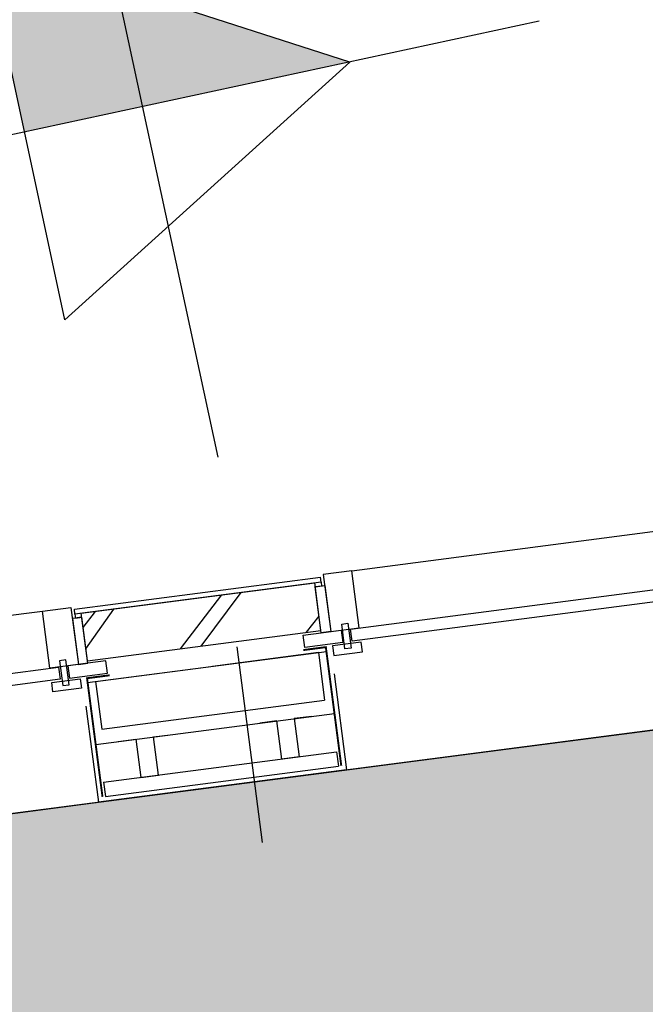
# Model space of a CAD drawing. Extents: x 117893332 to 118394757, y 454959407 to 455669244.
# Tile 38 of 256: x 118261850 to 118263153, y 455174285 to 455176336. Entities that reach past the tile are written whole.
import ezdxf

# ---------------------------------------------------------------- set-up
doc = ezdxf.new("R2010")
doc.units = 0
doc.header["$LTSCALE"] = 200
doc.layers.get('0').update_dxf_attribs({"linetype": 'CONTINUOUS'})
for name, color, linetype in [('ZU_N_-_DX1AMA--_maatvoering_BGRN_18_^200~-_-----', 7, 'CONTINUOUS'), ('ZU_N_-_MB00----SYM_SONDERING~-_001--', 1, 'CONTINUOUS'), ('ZU_N_A_EV01----_kant verharding ov grind~k_-----', 253, 'CONTINUOUS'), ('ZU_N_A_EV02----_kant molgoot ov betonstraatsteen~k_-----', 253, 'CONTINUOUS'), ('ZU_N_A_EV02----_kant verharding ov betontegels-halfsteensverband~k_-----', 253, 'CONTINUOUS'), ('ZU_N_A_EV09----_Trottoirband_130-150-250~A_-----', 253, 'CONTINUOUS'), ('ZU_N_A_HV01----_arcering verharding gv asfalt~v_-----', 253, 'CONTINUOUS'), ('ZU_N_A_HV01----_arcering verharding ov grind~v_-----', 253, 'CONTINUOUS'), ('ZU_N_A_HV02----molgoot ov betonstraatsteen~v_-----', 253, 'CONTINUOUS'), ('ZU_N_D_EB00----ONDERDEEL~-_-----', 2, 'CONTINUOUS'), ('ZU_N_D_EB00--F-METSELWERK~-_-----', 7, 'CONTINUOUS')]:
    doc.layers.add(name, color=color, linetype=linetype)
doc.styles.add('TAUW-ISOCP', font='tcb_isocp.shx')
doc.dimstyles.new('tzu18-dot_^200', dxfattribs={"dimscale": 200, "dimtxt": 1.8, "dimasz": 3, "dimexe": 2, "dimexo": 0, "dimgap": 0.5, "dimtad": 1, "dimdec": 0, "dimzin": 0, "dimdsep": 46, "dimtxsty": 'TAUW-ISOCP', "dimblk": 'DOTSMALL', "dimcen": 2, "dimdle": 1.5, "dimclre": 8, "dimadec": 0, "dimazin": 0, "dimtp": 1, "dimtm": 1, "dimtfac": 1, "dimtix": 1, "dimtmove": 1, "dimatfit": 3, "dimldrblk": 'DOTSMALL', "dimfxl": 1, "dimtvp": 0.5, "dimtolj": 1, "dimtzin": 0, "dimlwd": -1, "dimlwe": 5, "dimarcsym": 0})

# ---------------------------------------------------------------- blocks, each defined once
blk = doc.blocks.new('zusondg1')
for p, q in [((0, -1.056103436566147), (0, 0.819315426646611)), ((-0.5, 0.314618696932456), (0, -0.5514067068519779)), ((-0.5, 0.314618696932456), (0.5, 0.314618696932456)), ((0, -0.5514067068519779), (0.5, 0.314618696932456)), ((-0.9336846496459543, 0), (0.933684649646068, 0))]:
    blk.add_line(p, q)
for points in [[(0, -0.5514067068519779), (0, 0.314618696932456), (0.5, 0.314618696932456)], [(0, -0.5514067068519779), (0, 0.314618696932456), (0.5, 0.314618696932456), (0, -0.5514067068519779)]]:
    blk.add_solid(points)
blk = doc.blocks.new('A$C06DD79C7')
at = {"layer": 'ZU_N_D_EB00--F-METSELWERK~-_-----'}
h = blk.add_hatch(dxfattribs=at)
h.set_pattern_fill('T,_O', color=256, scale=60, angle=270)
h.set_pattern_definition([(315, (1214.999999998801, -2815.000000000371), (132.5825214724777, 132.5825214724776), [])])
h.paths.add_polyline_path([(1264.999999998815, -2569.798531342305), (1164.999999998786, -2569.798531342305), (1164.999999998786, -3060.201468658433), (1264.999999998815, -3060.201468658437)])
for p, q in [((869.9999999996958, -1625.825829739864), (869.9999999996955, -2554.174170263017)), ((1134.392647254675, -2508.413867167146), (1134.392647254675, -1671.58613283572)), ((1159.999999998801, -1671.58613283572), (1159.999999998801, -2508.413867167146)), ((1279.999999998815, -1690.000000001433), (1279.999999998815, -2490.000000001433)), ((1159.999999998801, -2508.413867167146), (1134.392647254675, -2508.413867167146)), ((1071.53032979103, -2554.174170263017), (869.9999999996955, -2554.174170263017)), ((869.9999999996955, -3075.82582973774), (869.9999999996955, -2554.174170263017)), ((1264.999999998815, -2556.47781183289), (1274.999999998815, -2556.47781183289)), ((1264.999999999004, -3073.522188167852), (1264.999999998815, -2556.47781183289)), ((1274.999999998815, -2556.47781183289), (1274.999999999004, -3073.522188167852)), ((909.9999999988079, -2570.356387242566), (879.9999999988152, -2570.356387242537)), ((879.9999999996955, -2570.356387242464), (879.9999999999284, -3059.643612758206)), ((909.9999999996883, -2570.356387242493), (909.9999999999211, -3059.643612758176)), ((1119.999999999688, -2564.174170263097), (989.9999999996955, -2564.174170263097)), ((989.9999999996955, -2564.174170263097), (989.9999999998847, -3065.825829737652)), ((1119.999999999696, -2580.97022039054), (1019.999999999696, -2580.97022039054)), ((1019.999999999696, -2580.97022039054), (1019.999999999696, -3049.029779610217)), ((1119.999999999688, -2564.174170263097), (1119.999999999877, -3065.825829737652)), ((1119.999999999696, -2580.97022039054), (1119.999999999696, -2828.350760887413)), ((1164.999999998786, -2569.798531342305), (1264.999999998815, -2569.798531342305)), ((1164.999999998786, -2569.798531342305), (1164.999999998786, -3060.201468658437)), ((1264.999999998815, -2569.798531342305), (1264.999999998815, -3060.201468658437)), ((1119.999999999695, -3049.029779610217), (1119.999999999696, -2826.319265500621)), ((1154.073463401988, -2882.124880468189), (742.984823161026, -2882.124880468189)), ((989.9999999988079, -2944.535153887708), (989.9999999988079, -2909.348677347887)), ((909.9999999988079, -2981.251723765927), (909.9999999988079, -2944.535153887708)), ((909.9999999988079, -2944.535153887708), (989.9999999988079, -2944.535153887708)), ((989.9999999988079, -2981.251723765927), (909.9999999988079, -2981.251723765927)), ((989.9999999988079, -3018.598597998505), (989.9999999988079, -2981.251723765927)), ((1134.392647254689, -3102.161979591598), (1134.392647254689, -3022.253039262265)), ((1134.392647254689, -3022.253039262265), (1159.999999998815, -3022.253039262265)), ((1159.999999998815, -3022.253039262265), (1159.999999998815, -3022.253039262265)), ((1159.999999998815, -3022.253039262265), (1159.999999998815, -3060.201468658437)), ((1119.999999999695, -3049.029779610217), (1019.999999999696, -3049.029779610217)), ((1071.53032979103, -3075.82582973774), (869.9999999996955, -3075.82582973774)), ((869.9999999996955, -3075.82582973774), (869.9999999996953, -4004.174170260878)), ((909.9999999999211, -3059.643612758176), (879.9999999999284, -3059.643612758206)), ((1119.999999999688, -3065.825829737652), (989.9999999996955, -3065.825829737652)), ((1119.999999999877, -3065.825829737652), (989.9999999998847, -3065.825829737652)), ((1159.999999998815, -3060.201468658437), (1159.999999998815, -3060.201468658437)), ((1159.999999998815, -3060.201468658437), (1159.999999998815, -3102.161979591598)), ((1159.999999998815, -3079.999999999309), (1159.999999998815, -3060.201468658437)), ((1159.999999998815, -3060.201468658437), (1256.675035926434, -3060.201468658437)), ((1164.999999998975, -3060.201468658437), (1264.999999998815, -3060.201468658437)), ((1256.675035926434, -3073.522188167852), (1256.675035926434, -3060.115456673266)), ((1256.675035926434, -3060.201468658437), (1256.675035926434, -3079.999999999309)), ((1264.999999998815, -3073.522188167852), (1256.675035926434, -3073.522188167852)), ((1264.999999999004, -3073.522188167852), (1274.999999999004, -3073.522188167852)), ((1129.999999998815, -3079.999999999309), (1109.999999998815, -3079.999999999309)), ((1109.999999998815, -3079.999999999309), (1109.999999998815, -3139.999999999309)), ((1129.999999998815, -3139.999999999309), (1129.999999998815, -3079.999999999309)), ((1279.999999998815, -3079.999999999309), (1159.999999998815, -3079.999999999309)), ((1159.999999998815, -3079.999999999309), (1159.999999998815, -3139.999999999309)), ((1256.675035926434, -3079.999999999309), (1159.999999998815, -3079.999999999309)), ((1279.999999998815, -3139.999999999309), (1279.999999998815, -3079.999999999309)), ((1120.635919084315, -3104.762796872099), (1172.681863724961, -3104.762796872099)), ((1120.635919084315, -3117.767520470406), (1120.635919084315, -3104.762796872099)), ((1159.999999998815, -3102.161979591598), (1134.392647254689, -3102.161979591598)), ((1172.681863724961, -3104.762796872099), (1172.681863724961, -3117.767520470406)), ((1172.681863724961, -3117.767520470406), (1120.635919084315, -3117.767520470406)), ((1134.392647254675, -3958.413867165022), (1134.392647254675, -3121.586132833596)), ((1134.392647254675, -3121.586132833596), (1159.9999999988, -3121.586132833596)), ((1159.9999999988, -3121.586132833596), (1159.9999999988, -3958.413867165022)), ((1109.999999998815, -3139.999999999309), (1129.999999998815, -3139.999999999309)), ((1159.999999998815, -3139.999999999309), (1279.999999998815, -3139.999999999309)), ((1279.999999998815, -3139.999999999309), (1279.999999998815, -3939.999999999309))]:
    blk.add_line(p, q, dxfattribs=at)
for points in [[(1109.999999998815, -2490.000000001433), (1129.999999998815, -2490.000000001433), (1129.999999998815, -2550.000000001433), (1109.999999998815, -2550.000000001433)], [(1159.999999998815, -2490.000000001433), (1279.999999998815, -2490.000000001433), (1279.999999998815, -2550.000000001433), (1159.999999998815, -2550.000000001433)], [(1120.635919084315, -2525.237203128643), (1172.681863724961, -2525.237203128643), (1172.681863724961, -2512.232479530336), (1120.635919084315, -2512.232479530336)], [(1159.999999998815, -2607.746960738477), (1159.999999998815, -2607.746960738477), (1159.999999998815, -2569.798531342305), (1159.999999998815, -2569.798531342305), (1159.999999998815, -2527.838020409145), (1134.392647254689, -2527.838020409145), (1134.392647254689, -2607.746960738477)], [(1256.675035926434, -2569.798531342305), (1256.675035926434, -2550.000000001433), (1159.999999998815, -2550.000000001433), (1159.999999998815, -2569.798531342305)]]:
    blk.add_lwpolyline(points, close=True, dxfattribs=at)
for points, const_width in [([(879.9999999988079, -2564.17417026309), (1129.243999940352, -2564.17417026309), (1129.243999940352, -2611.555574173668)], 4), ([(879.9999999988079, -3065.825829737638), (1129.243999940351, -3065.825829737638), (1129.243999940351, -3018.44442582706)], 3.999999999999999)]:
    blk.add_lwpolyline(points, dxfattribs=dict(at, const_width=const_width))
for points in [[(1264.999999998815, -2556.47781183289), (1256.675035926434, -2556.47781183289), (1256.675035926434, -2569.884543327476)], [(989.9999999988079, -2611.401402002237), (989.9999999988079, -2648.748276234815), (909.9999999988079, -2648.748276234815), (909.9999999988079, -2685.464846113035), (989.9999999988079, -2685.464846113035), (989.9999999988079, -2720.651322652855)]]:
    blk.add_lwpolyline(points, dxfattribs=at)
blk = doc.blocks.new('*D292')
at = {"layer": 'ZU_N_-_DX1AMA--_maatvoering_BGRN_18_^200~-_-----', "transparency": 16777216}
blk.add_line((118262564.3273667, 455170955.7316009), (118262176.0418789, 455170475.6590723), dxfattribs=at)
blk.add_solid([(118262120.0605988, 455170520.9370612), (118262232.023159, 455170430.3810834), (118261904.3739453, 455170139.7713918)], dxfattribs=at)
at = {"layer": 'ZU_N_-_DX1AMA--_maatvoering_BGRN_18_^200~-_-----', "transparency": 16777216, "insert": (118263013.8187607, 455171511.4785371), "char_height": 360, "attachment_point": 5, "rotation": 51.033864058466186, "style": 'TAUW-ISOCP'}
blk.add_mtext('\\A1;R9850', dxfattribs=at)
blk = doc.blocks.new('_DotSmall')
at = {"color": 0, "linetype": 'ByBlock', "const_width": 0.5}
blk.add_lwpolyline([(-0.0625, 0, 1), (0.0625, 0, 1)], format="xyb", close=True, dxfattribs=at)

msp = doc.modelspace()

# ---------------------------------------------------------------- hatches: boundary and pattern name
at = {"layer": 'ZU_N_A_HV01----_arcering verharding gv asfalt~v_-----'}
h = msp.add_hatch(dxfattribs=at)
h.set_pattern_fill('ASFALT', color=256, scale=3000)
h.set_pattern_definition([(157.416313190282, (118248804.6750337, 455213277.5848131), (-144.0121693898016, -346.2448484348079), []), (217.416313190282, (118248804.6750337, 455213277.5848131), (227.8507499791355, -297.8406213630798), [])])
h.paths.add_polyline_path([(118253562.4644317, 455173882.7550641, -0.413670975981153), (118245855.7562277, 455163886.7559816), (118232779.448046, 455162183.4266028, -0.2396013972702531), (118226539.3488066, 455164396.4313046), (118222931.5859316, 455163926.7441258), (118222383.7487684, 455168135.4742161), (118218106.8741981, 455167574.5760993), (118214434.7360406, 455164219.5352659), (118215506.4412013, 455155986.2169401), (118286398.3345948, 455165213.991818), (118285827.6629735, 455169598.1464381), (118269443.6465182, 455167465.4905022, -0.4142135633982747), (118257765.8233637, 455176453.3294046), (118256227.8597453, 455188268.6539, -0.4142135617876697), (118265215.698611, 455199946.4769887), (118292266.1138908, 455203467.5444995), (118291600.0729585, 455208584.3784367), (118288512.0832502, 455208182.4244898, -0.4142135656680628), (118286360.315439, 455209838.5329916), (118282082.5253519, 455242702.4295251), (118277103.5895731, 455242054.3371087, -0.4142135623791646), (118269661.0073064, 455247782.5220213), (118267518.7053234, 455264240.6439259), (118262945.7468947, 455263645.3963049), (118267639.6027709, 455227475.8892438), (118267223.0791646, 455227421.9624292), (118267223.0953798, 455227421.8374796), (118252708.3945412, 455225558.9908816), (118252749.7655286, 455225241.1604559), (118251437.4330616, 455225070.8540304), (118250715.0444016, 455230620.5667782), (118243327.2569473, 455287376.853917), (118243629.7457429, 455287416.2279319), (118243124.354806, 455290872.4482069), (118240928.7488096, 455307740.0890951, -0.4142135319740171), (118245603.8051835, 455313814.3496923), (118274546.4505115, 455317581.7228291), (118274030.151141, 455321548.2621741), (118245583.3097502, 455317845.426291, -0.4142135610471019), (118239509.0486006, 455322520.4825709), (118233549.7710685, 455368302.3163094, 0.4142135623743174), (118222813.3463366, 455376565.6076621), (118207809.9167748, 455374612.6583502, 0.4142135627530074), (118199546.6254238, 455363876.233606), (118205505.9032047, 455318094.3984217, -0.4142123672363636), (118200830.8688669, 455312020.1400964), (118163460.5556403, 455307155.6086541), (118165370.8677974, 455292480.2047596), (118168069.5899988, 455292831.4889433), (118168020.6380423, 455293207.5597649, -0.4142128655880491), (118177008.4523232, 455304885.379675), (118193278.4294503, 455307003.2308075, -0.1343417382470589), (118196112.2678289, 455306610.6909133), (118204322.7715568, 455303093.5020068), (118205538.0756343, 455305921.5248985, -0.2648123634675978), (118209818.1357149, 455309156.2414026), (118230144.221444, 455311802.0275834, -0.4142136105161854), (118236218.4835087, 455307126.9714311), (118240860.0830218, 455271468.1296604, -0.4142135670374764), (118236185.026669, 455265393.868468), (118214172.9505057, 455262528.6259582), (118214897.7231318, 455256960.5985169, -0.4142135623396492), (118212810.3363711, 455254248.4745319), (118211683.2549989, 455254101.7658931), (118212034.0112402, 455251407.0995864), (118215577.2140856, 455248630.0588531), (118219142.1158661, 455249094.050086), (118218436.6095952, 455254511.7740204, -0.4142294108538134), (118220523.9794215, 455257224.0278775), (118236969.7760967, 455259364.7257031, -0.4142130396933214), (118243044.0360546, 455254689.6790598), (118246252.6892428, 455230039.716037)])
h.paths.add_polyline_path([(118261528.7105488, 455214269.2460867, -0.4142135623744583), (118263616.0973097, 455216981.3700716), (118275257.8857749, 455218496.745074, -0.414213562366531), (118277970.0097599, 455216409.3583131), (118278976.6705481, 455208675.7399464, -0.4142135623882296), (118276889.283787, 455205963.6159614), (118274097.8328038, 455205600.2615634, -0.4142135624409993), (118272506.4212083, 455206825.0918127), (118272485.2704835, 455206987.5811397), (118269242.6258282, 455206565.4962798), (118269263.7765531, 455206403.0069523, -0.4142135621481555), (118268038.9463059, 455204811.595358), (118265247.4953238, 455204448.240958, -0.4142135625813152), (118262535.371337, 455206535.6277188)], flags=16)
h.paths.add_polyline_path([(118241537.8751546, 455300913.520497), (118240100.0229776, 455300726.2209592), (118239912.72344, 455302164.0731364), (118241350.575617, 455302351.3726742)], flags=16)
h.paths.add_polyline_path([(118240440.7304615, 455309039.881115), (118239002.8782845, 455308852.5815772), (118238815.5787469, 455310290.4337544), (118240253.430924, 455310477.7332923)], flags=16)
h.paths.add_polyline_path([(118229627.9109464, 455315768.5622057), (118215546.7017315, 455313935.6554853, -0.4142135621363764), (118209472.4405793, 455318610.7117853), (118204138.0194814, 455359592.1202821, -0.4142394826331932), (118213125.739277, 455371270.8578054), (118217290.6037433, 455371812.9851407, -0.4142135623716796), (118228968.4268994, 455362825.1463385), (118234302.9672465, 455321842.823391, -0.4142135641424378)], flags=16)
h.paths.add_polyline_path([(118229573.6982125, 455316185.0486755), (118215492.4889975, 455314352.1419551, -0.4142135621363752), (118209888.927049, 455318664.9245196), (118204554.5035642, 455359646.3513534, -0.4142400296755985), (118213179.9520113, 455370854.3713357), (118217344.8164798, 455371396.4986713, -0.4142135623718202), (118228551.94043, 455362770.933602), (118233886.4807771, 455321788.6106545, -0.4142135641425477)], flags=0)
h.paths.add_polyline_path([(118232786.1213894, 455366810.1098367), (118231546.5936505, 455366648.6447184), (118231359.294113, 455368086.4968955), (118232598.8218518, 455368247.9620139)], flags=0)
at = {"layer": 'ZU_N_A_HV01----_arcering verharding ov grind~v_-----'}
h = msp.add_hatch(dxfattribs=at)
h.set_pattern_fill('10305012', color=256, scale=100000, angle=-1.272221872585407e-14)
h.set_pattern_definition([(80.158374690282, (118248197.504333, 455215256.2450483), (-519.4484706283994, 204.5673291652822), [136.3599999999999, -545.9699999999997]), (114.674251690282, (118248104.1793311, 455214718.3087171), (-519.452249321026, 204.5570103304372), [136.36, -828.5899999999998]), (158.505112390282, (118248047.2492719, 455214842.216862), (-116.6336148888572, -672.269483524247), [111.56, -446.7]), (216.327513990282, (118248580.3641231, 455215350.5527365), (519.4528186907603, -204.5644303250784), [111.56, -677.95]), (260.158374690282, (118247853.5731472, 455214817.0066498), (519.4484706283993, -204.5673291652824), [136.36, -545.9699999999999]), (294.6742516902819, (118247830.2700628, 455214682.6548088), (519.4522493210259, -204.5570103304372), [136.36, -828.5899999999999]), (338.505112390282, (118247887.109584, 455214558.7449633), (116.6336148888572, 672.269483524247), [111.56, -446.7]), (36.32751399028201, (118247471.5445072, 455214722.4340285), (-519.4528186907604, 204.5644303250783), [111.56, -677.9499999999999]), (80.158374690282, (118247662.4380535, 455213855.5421481), (-636.0742566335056, -467.7116370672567), [121.7, -560.6099999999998]), (138.268162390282, (118249241.5929214, 455213361.7755755), (-519.4455923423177, 204.5596851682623), [122.34, -1809.56]), (182.0032946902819, (118247591.9378671, 455214056.8965694), (-1155.527501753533, -263.1445632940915), [148.58, -1527.41]), (216.327513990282, (118247560.7880993, 455214724.0065625), (-116.6272087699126, -672.2821011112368), [147.88, -641.66]), (260.158374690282, (118247324.3162447, 455213964.1062804), (636.0742566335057, 467.7116370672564), [122.42, -559.8799999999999]), (138.268162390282, (118248952.8003716, 455213148.5450379), (-519.4455923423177, 204.5596851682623), [122.05, -1809.86]), (182.0032946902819, (118247542.5907006, 455213767.4152691), (519.4481581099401, -204.5566902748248), [148.23, -1527.77]), (36.32751399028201, (118247542.5907006, 455213767.4152691), (116.6272087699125, 672.2821011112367), [148.77, -640.7699999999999]), (124.0852980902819, (118248741.4166619, 455212685.6880116), (402.8239520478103, -876.8330482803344), [91.37999999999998, -2273.059999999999]), (182.0032946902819, (118247248.6700048, 455214047.3383011), (519.4481581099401, -204.5566902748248), [91.58999999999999, -1584.39]), (229.178732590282, (118245884.987629, 455213108.7148913), (-752.6957943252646, -1139.991792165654), [122.33, -2002.14]), (260.158333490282, (118248518.8884684, 455212665.5964541), (519.4483235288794, -204.567702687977), [98.46999999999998, -583.8399999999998]), (124.0852980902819, (118248553.3200312, 455212492.8053166), (402.8239520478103, -876.8330482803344), [91.47999999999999, -2272.949999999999]), (182.0032946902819, (118247212.0152939, 455213782.2897098), (519.4481581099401, -204.5566902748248), [100.47, -1575.52]), (229.178732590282, (118246008.496436, 455212926.3011627), (-752.6957943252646, -1139.991792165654), [104.97, -2019.5]), (80.15833349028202, (118247280.6364327, 455213861.7216769), (-519.4483235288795, 204.5677026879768), [111.56, -570.7499999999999]), (147.657872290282, (118248216.1412204, 455214102.4384344), (-519.4458520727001, 204.5641717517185), [108.56, -3442.359999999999]), (192.8293316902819, (118248124.4287349, 455214160.506144), (-636.0740668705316, -467.7148960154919), [95.27999999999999, -1089.83]), (248.355151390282, (118246642.7619532, 455212531.659454), (-116.6333622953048, -672.2727902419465), [87.77999999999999, -2585.23]), (294.6742516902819, (118247999.1521842, 455214057.7662294), (116.6337732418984, 672.2708976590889), [111.58, -853.36]), (147.657872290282, (118248143.4663582, 455213894.47801), (-519.4458520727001, 204.5641717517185), [115.69, -3435.23]), (192.8293316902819, (118248228.0665938, 455213913.7492485), (-636.0740668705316, -467.7148960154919), [86.77, -1098.34]), (248.355151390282, (118246873.9568269, 455212393.3647003), (-116.6333622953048, -672.2727902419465), [93.94000000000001, -2579.08]), (114.674251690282, (118248262.7262007, 455214001.0634705), (-116.6337732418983, -672.270897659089), [111.56, -853.3799999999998])])
h.paths.add_polyline_path([(118256436.6589185, 455191627.5644963, 0.08572107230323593), (118256297.2740704, 455188277.6893476), (118257964.3156205, 455175470.7303973, 0.07471116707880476), (118258687.5780935, 455172942.0370893), (118267246.7922041, 455174056.1630796), (118267076.4407253, 455175364.879323), (118260343.5323239, 455174488.4778047), (118258255.0512732, 455190533.1232325), (118271850.7965865, 455192302.8386553), (118271680.4137072, 455193611.7961308)])
at = {"layer": 'ZU_N_A_HV02----molgoot ov betonstraatsteen~v_-----'}
h = msp.add_hatch(dxfattribs=at)
h.set_pattern_fill('BRICK', color=256, scale=33.07086, angle=-1.272221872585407e-14)
h.set_pattern_definition([(97.41631319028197, (118248804.6750337, 455213277.5848131), (-208.2431961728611, -27.10636212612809), []), (187.416313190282, (118248804.6750337, 455213277.5848131), (54.21272425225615, -416.4863923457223), [209.999961, -209.999961]), (187.416313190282, (118248777.5686716, 455213485.8280093), (54.21272425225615, -416.4863923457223), [-209.999961, 209.999961])])
h.paths.add_polyline_path([(118236130.8139392, 455265810.3549383), (118213702.2513011, 455262890.899698), (118213756.4640354, 455262474.4132282), (118214481.2366621, 455256906.3857827, -0.4142135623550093), (118212756.1236366, 455254664.9610016), (118211212.5557949, 455254464.0396285), (118211639.701332, 455251182.5165892), (118215456.7662472, 455248190.8321688), (118219612.8361661, 455248731.8037606), (118218853.0924128, 455254566.0083225, -0.4142295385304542), (118220578.1913303, 455256807.5413003), (118237024.0330728, 455258948.2449923, -0.4142135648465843), (118242627.5950311, 455254635.4624813), (118245836.2027732, 455229985.5033018), (118253115.1089609, 455174065.6917914, -0.4217249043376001), (118245799.5223966, 455164302.9789468), (118232725.1971481, 455162599.9081029, -0.2477245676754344), (118226700.8242866, 455164840.9923619), (118223293.5470863, 455164399.8447171), (118222745.9989425, 455168606.3544288), (118217921.2696704, 455167973.9016491), (118213990.0282083, 455164382.1316596), (118215144.1674659, 455155515.5177361), (118286452.5473291, 455164797.5053483), (118286398.3345948, 455165213.991818), (118215506.4412013, 455155986.2169401), (118214434.7360406, 455164219.5352659), (118218106.8741981, 455167574.5760993), (118222383.7487684, 455168135.4742161), (118222931.5859316, 455163926.7441258), (118226539.3488066, 455164396.4313046, 0.2396013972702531), (118232779.448046, 455162183.4266028), (118245855.7562277, 455163886.7559816, 0.4136709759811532), (118253562.4644317, 455173882.7550641), (118246252.6892428, 455230039.716037), (118243044.0360546, 455254689.6790598, 0.4142130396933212), (118236969.7760967, 455259364.7257031), (118220523.9794215, 455257224.0278775, 0.414229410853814), (118218436.6095952, 455254511.7740204), (118219142.1158661, 455249094.050086), (118215577.2140856, 455248630.0588531), (118212034.0112402, 455251407.0995864), (118211683.2549989, 455254101.7658931), (118212810.3363711, 455254248.4745319, 0.4142135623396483), (118214897.7231318, 455256960.5985169), (118214172.9505057, 455262528.6259582), (118236185.026669, 455265393.868468, 0.4142135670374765), (118240860.0830218, 455271468.1296604), (118236218.4835087, 455307126.9714311, 0.4142136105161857), (118230144.221444, 455311802.0275834), (118209818.1357149, 455309156.2414026, 0.2648123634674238), (118205538.0756343, 455305921.5248985), (118204322.7715568, 455303093.5020068), (118196112.2678289, 455306610.6909133, 0.1343417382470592), (118193278.4294503, 455307003.2308075), (118177008.4523232, 455304885.379675, 0.4142128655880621), (118168020.6380423, 455293207.5597649), (118168069.5899988, 455292831.4889433), (118168486.0764684, 455292885.7016779), (118168437.1245119, 455293261.7724997, -0.4142128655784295), (118177062.6660484, 455304468.8933343), (118193332.6431336, 455306586.7444612, -0.1343417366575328), (118195946.8851516, 455306224.6227999), (118199133.4112065, 455304859.5891468), (118204543.5389405, 455302542.0162089), (118205924.3779531, 455305755.5830221, -0.2648230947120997), (118209872.8562951, 455308739.8174797), (118222172.9640686, 455310340.868138), (118230198.421261, 455311385.5394321, -0.4142143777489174), (118235801.9970393, 455307072.7586945), (118240443.5965525, 455271413.9169239, -0.4142135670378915)])
h = msp.add_hatch(dxfattribs=at)
h.set_pattern_fill('BRICK', color=256, scale=33.07086)
h.set_pattern_definition([(97.41631319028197, (118248804.6750337, 455213277.5848131), (-208.2431961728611, -27.10636212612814), []), (187.416313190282, (118248804.6750337, 455213277.5848131), (54.21272425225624, -416.4863923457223), [209.999961, -209.999961]), (187.416313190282, (118248777.5686716, 455213485.8280093), (54.21272425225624, -416.4863923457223), [-209.999961, 209.999961])])
h.paths.add_polyline_path([(118274235.6642532, 455201120.5775577), (118274276.9691945, 455200803.2545261), (118273979.4788588, 455200764.5311442), (118273938.1739175, 455201081.854176), (118265215.698611, 455199946.4769887, 0.002879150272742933), (118265096.7916708, 455199930.302415), (118265138.007419, 455199613.6646045), (118264840.5170834, 455199574.9412227), (118264800.3051654, 455199883.8671613, 0.4024533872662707), (118256227.8597453, 455188268.6539), (118257765.8233637, 455176453.3294047, 0.414213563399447), (118269443.6465182, 455167465.4905022), (118279042.6679922, 455168714.964963), (118279002.1352845, 455169026.3553495), (118279299.6256202, 455169065.0787311), (118279340.1583277, 455168753.6883451), (118285827.6629735, 455169598.1464382), (118285773.4502392, 455170014.6329079), (118285674.2867969, 455170001.7251143), (118285674.4025296, 455170000.8360046), (118282798.6626198, 455169626.5099819), (118279922.92271, 455169252.1839592), (118277047.1828002, 455168877.8579365), (118274171.4428905, 455168503.5319141), (118271295.7029807, 455168129.2058911), (118271196.5335149, 455168116.3443498), (118271196.5395354, 455168116.2980973), (118270085.6554721, 455167971.6978112), (118269389.4337666, 455167881.976994, -0.03330477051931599), (118268061.3467104, 455167798.3911037), (118267961.3467077, 455167798.3911037), (118267961.3467077, 455167799.2642246, -0.3728751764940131), (118258182.3098599, 455176507.5421212), (118256644.3462178, 455188322.8666134, -0.414213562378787), (118265269.9113453, 455199529.990519), (118292320.3266251, 455203051.0580299), (118292266.1138908, 455203467.5444996), (118288222.5645223, 455202941.2083911), (118288263.8694637, 455202623.8853595), (118287966.3791281, 455202585.1619776), (118287925.0741867, 455202902.4850094)])
at = {"layer": 'ZU_N_D_EB00--F-METSELWERK~-_-----'}
h = msp.add_hatch(dxfattribs=at)
h.set_pattern_fill('T,_O', color=256, scale=60, angle=367.416313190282)
h.set_pattern_definition([(52.41631319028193, (118262227.7294434, 455175081.6482817), (-148.586874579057, 114.3599173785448), [])])
h.paths.add_polyline_path([(118261978.1253226, 455175099.5799041), (118261991.0331165, 455175000.416459), (118262477.3335643, 455175063.7166593), (118262464.4257704, 455175162.8801045)])

# ---------------------------------------------------------------- linework, layer by layer
at = {"layer": 'ZU_N_A_EV01----_kant verharding ov grind~k_-----'}
msp.add_line((118267076.4407253, 455175364.879323), (118260343.5323239, 455174488.4778047), dxfattribs=at)
at = {"layer": 'ZU_N_A_EV02----_kant molgoot ov betonstraatsteen~k_-----'}
msp.add_lwpolyline([(118264991.1770584, 455199493.7085533, 0.4142135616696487), (118256365.6119276, 455188286.5846718), (118257903.5755366, 455176471.2604347), (118256365.6119277, 455188286.5846717, -0.4142135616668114), (118264991.1770584, 455199493.7085531), (118292041.5923381, 455203014.776064), (118291987.3796038, 455203431.2625337), (118264936.9643241, 455199910.1950229, 0.4142135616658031), (118255949.1254578, 455188232.3719385), (118257487.0890416, 455176417.047709, 0.414213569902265), (118269164.9121905, 455167429.2085311), (118285548.9286865, 455169561.8644723), (118285494.7159522, 455169978.3509421), (118269110.6426685, 455167845.6876335, -0.4142118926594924), (118257903.5755366, 455176471.2604347, 0.3634644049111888), (118267351.2838515, 455167773.0265765)], format="xyb", dxfattribs=at)
at = {"layer": 'ZU_N_A_EV02----_kant verharding ov betontegels-halfsteensverband~k_-----'}
msp.add_line((118267076.4407254, 455175364.8793231), (118260343.5323239, 455174488.4778048), dxfattribs=at)
at = {"layer": 'ZU_N_A_EV09----_Trottoirband_130-150-250~A_-----'}
msp.add_arc((118268098.6543764, 455177798.3215104), 9850.000000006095, 187.4163115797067, 269.6693403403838, dxfattribs=at)
at = {"layer": 'ZU_N_D_EB00----ONDERDEEL~-_-----'}
msp.add_lwpolyline([(118274993.8408169, 455192711.9588412), (118258255.0512732, 455190533.1232325), (118260343.5323239, 455174488.4778048), (118267076.4407254, 455175364.879323), (118267155.7522451, 455175375.2030542), (118267154.4614657, 455175385.1193987), (118269554.5256003, 455175697.5282013), (118269682.3127598, 455174715.8100941), (118270415.1090026, 455174811.1958767)], dxfattribs=at)
at = {"layer": 'ZU_N_D_EB00--F-METSELWERK~-_-----'}
for p, q in [((118262541.6205742, 455175188.0548512), (118263334.9281355, 455175291.3172023)), ((118262541.6205742, 455175188.0548512), (118262482.1225071, 455175180.3101749)), ((118262557.1099269, 455175069.058717), (118262541.6205742, 455175188.0548512)), ((118261963.6252588, 455175107.7768376), (118262476.3442754, 455175174.51586)), ((118262477.6350548, 455175164.5995155), (118262476.3442754, 455175174.51586)), ((118262482.1225071, 455175180.3101749), (118262497.6118598, 455175061.3140407)), ((118262538.8501018, 455175066.681893), (118263368.6773133, 455175174.6978921)), ((118262477.6350548, 455175164.5995155), (118261964.9160382, 455175097.8604931)), ((118261978.1253226, 455175099.5799041), (118262464.4257704, 455175162.8801045)), ((118262477.3335643, 455175063.7166593), (118262464.4257704, 455175162.8801045)), ((118262478.709624, 455175156.3441944), (118262465.4150472, 455175154.6136811)), ((118262465.5003396, 455175154.6247833), (118262485.1332454, 455175157.180337)), ((118262477.978954, 455175058.7584871), (118262465.5003396, 455175154.6247833)), ((118262477.6350548, 455175164.5995155), (118262478.709624, 455175156.3441944)), ((118262485.1332454, 455175157.180337), (118262497.6118598, 455175061.3140407)), ((118263371.9826576, 455175149.3047588), (118262542.1554461, 455175041.2887598)), ((118261103.7506193, 455175000.8918399), (118261897.0581806, 455175104.154191)), ((118261964.9160382, 455175097.8604931), (118261963.6252588, 455175107.7768376)), ((118261991.0331165, 455175000.416459), (118261978.1253226, 455175099.5799041)), ((118261991.0331165, 455175000.416459), (118262477.3335643, 455175063.7166593)), ((118262477.978954, 455175058.7584871), (118262519.5884422, 455175064.1746633)), ((118262497.6118598, 455175061.3140407), (118262557.1099269, 455175069.058717)), ((118262519.5884422, 455175064.1746633), (118262522.8937865, 455175038.7815301)), ((118262520.5305534, 455175077.0861444), (118262533.4264854, 455175078.7647673)), ((118262527.2485367, 455175025.4755927), (118262520.5305534, 455175077.0861444)), ((118262533.4264854, 455175078.7647673), (118262540.1444687, 455175027.1542156)), ((118262542.1554461, 455175041.2887598), (118262538.8501018, 455175066.681893)), ((118262440.347984, 455175053.860182), (118262477.978954, 455175058.7584871)), ((118262440.347984, 455175053.860182), (118262440.347984, 455175053.860182)), ((118262443.6533283, 455175028.4670488), (118262440.347984, 455175053.860182)), ((118262497.6118598, 455175061.3140407), (118262477.978954, 455175058.7584871)), ((118262477.978954, 455175058.7584871), (118262477.978954, 455175058.7584871)), ((118262302.1570592, 455175029.8957703), (118262355.2195336, 455174622.2461119)), ((118262522.8937865, 455175038.7815301), (118262443.6533283, 455175028.4670488)), ((118262560.982265, 455175039.3096834), (118262501.484198, 455175031.5650071)), ((118262501.484198, 455175031.5650071), (118262504.0657567, 455175011.7323181)), ((118262540.1444687, 455175027.1542156), (118262527.2485367, 455175025.4755927)), ((118262563.5638238, 455175019.4769944), (118262560.982265, 455175039.3096834)), ((118261991.2643135, 455174955.0669277), (118262488.7193818, 455175019.8190899)), ((118262472.0638398, 455175017.6510904), (118262251.2164213, 455174988.9040763)), ((118262472.0638398, 455175017.6510904), (118262484.9716337, 455174918.4876452)), ((118262488.7193818, 455175019.8190899), (118262505.4995138, 455174890.9066112)), ((118262488.7193818, 455175019.8190899), (118262505.4995138, 455174890.9066112)), ((118262504.0657567, 455175011.7323181), (118262563.5638238, 455175019.4769944)), ((118261100.9801469, 455174879.5188816), (118261930.8073584, 455174987.5348808)), ((118261930.8073584, 455174987.5348808), (118261934.1127027, 455174962.1417476)), ((118262007.9198555, 455174957.2349272), (118262253.2309221, 455174989.1662975)), ((118261934.1127027, 455174962.1417476), (118261104.2854912, 455174854.1257485)), ((118262504.8920914, 455174973.0456744), (118262530.905211, 455174773.2012564)), ((118261991.2643135, 455174955.0669277), (118262008.0444455, 455174826.154449)), ((118262007.9198555, 455174957.2349272), (118262020.8276493, 455174858.0714821)), ((118261987.6043341, 455174905.7119534), (118262013.6174537, 455174705.8675354)), ((118262020.8276493, 455174858.0714821), (118262484.9716337, 455174918.4876452)), ((118262008.0444455, 455174826.154449), (118262505.4995138, 455174890.9066112)), ((118262458.6673638, 455174884.8106175), (118262421.6329166, 455174879.9899599)), ((118262421.6329166, 455174879.9899599), (118262431.9591517, 455174800.6592038)), ((118262530.905211, 455174773.2012564), (118263451.4874086, 455174893.0305468)), ((118262385.223501, 455174875.2506608), (118262350.3313786, 455174870.7088629)), ((118262395.5497361, 455174795.9199046), (118262385.223501, 455174875.2506608)), ((118262024.50118, 455174747.6216807), (118262509.6952496, 455174810.7778673)), ((118262431.9591517, 455174800.6592038), (118262395.5497361, 455174795.9199046)), ((118262509.6952496, 455174810.7778673), (118262513.5675877, 455174781.0288337)), ((118262028.3735182, 455174717.8726472), (118262513.5675877, 455174781.0288337)), ((118262530.905211, 455174773.2012564), (118262013.6174537, 455174705.8675354)), ((118262024.50118, 455174747.6216807), (118262028.3735182, 455174717.8726472)), ((118261093.0352561, 455174586.038245), (118262013.6174537, 455174705.8675354))]:
    msp.add_line(p, q, dxfattribs=at)
for points in [[(118261912.5475333, 455174985.1580567), (118261897.0581806, 455175104.154191), (118261956.5562477, 455175111.8988672), (118261972.0456004, 455174992.9027331)], [(118261979.1998918, 455175091.3245829), (118261959.566986, 455175088.7690293), (118261972.0456004, 455174992.9027331), (118261991.6785062, 455174995.4582867)], [(118261952.5709923, 455174950.6716235), (118261945.8530091, 455175002.2821753), (118261932.9570771, 455175000.6035523), (118261939.6750604, 455174948.9930006)], [(118262029.3094762, 455175000.3565918), (118262029.3094762, 455175000.3565918), (118261991.6785062, 455174995.4582867), (118261991.6785062, 455174995.4582867), (118261950.0690179, 455174990.0421104), (118261953.3743622, 455174964.6489772), (118262032.6148205, 455174974.9634585)], [(118261919.0014302, 455174935.5763342), (118261916.4198714, 455174955.4090232), (118261975.9179386, 455174963.1536995), (118261978.4994974, 455174943.3210105)]]:
    msp.add_lwpolyline(points, close=True, dxfattribs=at)
for points in [[(118261964.9160382, 455175097.8604931), (118261965.9906074, 455175089.6051719), (118261979.2851842, 455175091.3356851)], [(118262054.8765956, 455174832.2504427), (118262091.9110427, 455174837.0711002), (118262102.2372779, 455174757.7403441), (118262138.6466935, 455174762.4796433), (118262128.3204584, 455174841.8103994), (118262163.2125808, 455174846.3521972)]]:
    msp.add_lwpolyline(points, dxfattribs=at)
for points, const_width in [([(118262519.6980871, 455174781.8268215), (118262487.5261853, 455175028.9857587), (118262440.5411528, 455175022.8698648)], 3.999999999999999), ([(118262022.2430188, 455174717.0746593), (118261990.0711171, 455174964.2335965), (118262037.0561495, 455174970.3494905)], 4)]:
    msp.add_lwpolyline(points, dxfattribs=dict(at, const_width=const_width))

# ---------------------------------------------------------------- block references
at = {"layer": 'ZU_N_-_MB00----SYM_SONDERING~-_001--', "xscale": 799.999999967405, "yscale": 800.0000000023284, "zscale": 800, "rotation": 102.1517534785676}
msp.add_blockref('zusondg1', (118262105.9465752, 455176154.9594103), dxfattribs=at)
at = {"layer": 'ZU_N_D_EB00--F-METSELWERK~-_-----', "rotation": 97.41631319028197}
msp.add_blockref('A$C06DD79C7', (118259593.1081578, 455173513.458025), dxfattribs=at)

# ---------------------------------------------------------------- dimensions: what is measured, and where the dimension line sits
at = {"layer": 'ZU_N_-_DX1AMA--_maatvoering_BGRN_18_^200~-_-----'}
dim = msp.add_radius_dim(center=(118268098.6543761, 455177798.3215141), mpoint=(118261904.3739453, 455170139.7713918), dimstyle='tzu18-dot_^200', override={"dimasz": 2.16, "dimexe": 0, "dimgap": 0.6, "dimtad": 0, "dimcen": 0.1, "dimdle": 0, "dimclrd": 256, "dimclrt": 256, "dimadec": 2, "dimtm": 0, "dimtofl": 0, "dimtmove": 0, "dimtvp": 0}, dxfattribs=at)
dim.commit()
dim.dimension.update_dxf_attribs({"geometry": '*D292', "text_midpoint": (118263013.8187607, 455171511.4785371), "dimtype": 164})

doc.saveas('drawing.dxf')
